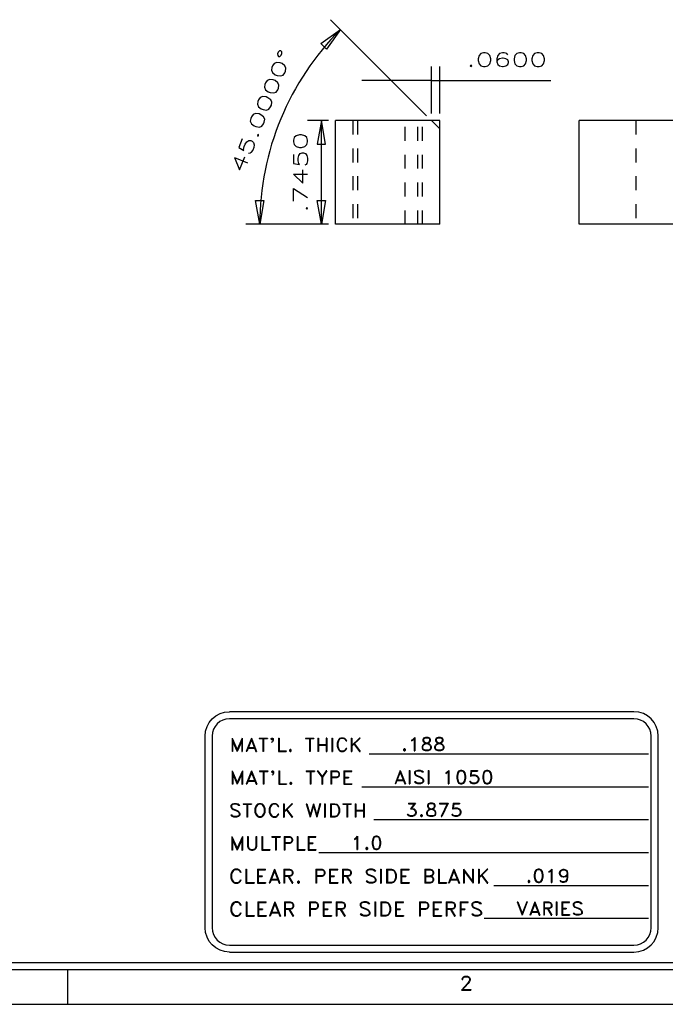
# Model space of a CAD drawing. Header units: inches. Extents: x 3 to 289, y 4 to 291.
# Tile 43 of 256: x 49.83 to 54.47, y 53.39 to 60.46. Entities that reach past the tile are written whole.
import ezdxf
from ezdxf.enums import TextEntityAlignment as Align

# ---------------------------------------------------------------- set-up
doc = ezdxf.new("R2010")
doc.units = ezdxf.units.IN
doc.header["$LTSCALE"] = 0.5
doc.header["$MEASUREMENT"] = 0
doc.linetypes.add('HIDDEN', pattern=[0.225, 0.15, -0.075])
for name, color, linetype in [('DIE', 7, 'Continuous'), ('MFB', 7, 'Continuous'), ('PLOTVIEW1', 7, 'Continuous'), ('STR_INS', 8, 'Continuous')]:
    doc.layers.add(name, color=color, linetype=linetype)
doc.styles.add('VERO0-Simplex', font='simplex_.ttf')
doc.styles.add('VERO5-RomanD', font='romand__.ttf')

# ---------------------------------------------------------------- blocks, each defined once
blk = doc.blocks.new('ArrowheadClosed')
at = {"color": 0}
for p, q in [((0, 0), (-1, 0.176)), ((-1, 0.176), (-1, -0.176)), ((-1, -0.176), (0, 0))]:
    blk.add_line(p, q, dxfattribs=at)

msp = doc.modelspace()

# ---------------------------------------------------------------- linework, layer by layer
at = {"layer": 'DIE', "color": 56, "linetype": 'Continuous'}
for p, q in [((52.0488, 59.7375), (51.8988, 59.7375)), ((51.9988, 58.9925), (51.9988, 59.7375)), ((52.0488, 58.9925), (51.8988, 58.9925))]:
    msp.add_line(p, q, dxfattribs=at)
at = {"layer": 'DIE', "color": 9, "linetype": 'Continuous'}
for p, q in [((52.0988, 58.9925), (52.0988, 59.7375)), ((52.8488, 59.7375), (52.0988, 59.7375)), ((52.8488, 58.9925), (52.8488, 59.7375)), ((57.4738, 59.7375), (53.8488, 59.7375)), ((53.8488, 58.9925), (53.8488, 59.7375)), ((52.8488, 58.9925), (52.0988, 58.9925)), ((59.4738, 58.9925), (53.8488, 58.9925))]:
    msp.add_line(p, q, dxfattribs=at)
at = {"layer": 'DIE', "color": 254, "linetype": 'HIDDEN'}
for p, q in [((52.2238, 59.7375), (52.2238, 58.9925)), ((52.2563, 59.7375), (52.2563, 58.9925)), ((52.5988, 58.9925), (52.5988, 59.7375)), ((52.6913, 58.9925), (52.6913, 59.7375)), ((52.7238, 58.9925), (52.7238, 59.7375)), ((52.7888, 59.7375), (52.8488, 59.6775)), ((54.2563, 59.7375), (54.2563, 58.9925))]:
    msp.add_line(p, q, dxfattribs=at)
at = {"layer": 'MFB', "color": 56, "linetype": 'Continuous'}
for p, q in [((52.7888, 59.7875), (52.7888, 60.1253)), ((52.8488, 59.7875), (52.8488, 60.1253)), ((52.7888, 60.0253), (52.2888, 60.0253)), ((52.7888, 60.0253), (52.8488, 60.0253)), ((52.8488, 60.0253), (53.6452, 60.0253))]:
    msp.add_line(p, q, dxfattribs=at)
at = {"layer": 'PLOTVIEW1', "color": 252, "linetype": 'Continuous'}
for p, q in [((54.2428, 55.4916, 0.0197), (51.3379, 55.4916, 0.0197)), ((54.2428, 55.4416, 0.0197), (51.3379, 55.4416, 0.0197)), ((51.1629, 53.94, 0.0197), (51.1629, 55.3166, 0.0197)), ((51.2129, 55.3166, 0.0197), (51.2129, 53.94, 0.0197)), ((54.3678, 53.94, 0.0197), (54.3678, 55.3166, 0.0197)), ((54.4178, 53.94, 0.0197), (54.4178, 55.3166, 0.0197)), ((52.3411, 55.189, 0.0197), (54.3486, 55.189, 0.0197)), ((52.289, 54.9528, 0.0197), (54.3486, 54.9528, 0.0197)), ((52.3736, 54.7166, 0.0197), (54.3486, 54.7166, 0.0197)), ((51.9799, 54.4804, 0.0197), (54.3486, 54.4804, 0.0197)), ((53.2358, 54.2442, 0.0197), (54.3486, 54.2442, 0.0197)), ((53.1675, 54.008, 0.0197), (54.3486, 54.008, 0.0197)), ((51.3379, 53.815, 0.0197), (54.2428, 53.815, 0.0197)), ((51.3379, 53.765, 0.0197), (54.2428, 53.765, 0.0197))]:
    msp.add_line(p, q, dxfattribs=at)
at = {"layer": 'PLOTVIEW1', "color": 97, "linetype": 'Continuous'}
for p, q in [((15.1747, 53.69), (61.1747, 53.69)), ((15.1747, 53.64), (61.1747, 53.64)), ((50.1747, 53.64), (50.1747, 53.39)), ((15.1747, 53.39), (61.1747, 53.39))]:
    msp.add_line(p, q, dxfattribs=at)
at = {"layer": 'PLOTVIEW1', "color": 252, "linetype": 'Continuous', "extrusion": (0, 8.88178e-16, -1)}
for centre, start, end in [((-51.3379, 55.3166, -0.0197), 0, 90), ((-51.3379, 53.94, -0.0197), 270, 0)]:
    msp.add_arc(centre, 0.175, start, end, dxfattribs=at)
at = {"layer": 'PLOTVIEW1', "color": 252, "linetype": 'Continuous'}
for centre, radius, start, end in [((54.2428, 55.3166, 0.0197), 0.175, 0, 90), ((51.3379, 55.3166, 0.0197), 0.125, 90, 180), ((54.2428, 55.3166, 0.0197), 0.125, 0, 90), ((51.3379, 53.94, 0.0197), 0.125, 180, 270), ((54.2428, 53.94, 0.0197), 0.125, 270, 0), ((54.2428, 53.94, 0.0197), 0.175, 270, 0)]:
    msp.add_arc(centre, radius, start, end, dxfattribs=at)
at = {"layer": 'STR_INS', "color": 56, "linetype": 'Continuous'}
for p, q in [((52.7535, 59.7729), (52.0639, 60.4624)), ((52.0488, 58.9925), (51.4551, 58.9925))]:
    msp.add_line(p, q, dxfattribs=at)
msp.add_arc((53.5338, 58.9925), 1.9787, 135, 180, dxfattribs=at)

# ---------------------------------------------------------------- block references
at = {"layer": 'DIE', "color": 56, "linetype": 'Continuous', "xscale": 0.170138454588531, "yscale": 0.170138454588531, "zscale": 0.170138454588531, "rotation": 90}
msp.add_blockref('ArrowheadClosed', (51.9988, 59.7375), dxfattribs=at)
at = {"layer": 'DIE', "color": 56, "linetype": 'Continuous', "extrusion": (0, 0, -1), "xscale": 0.170138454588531, "yscale": 0.170138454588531, "zscale": 0.170138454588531, "rotation": 270}
msp.add_blockref('ArrowheadClosed', (-51.9988, 58.9925), dxfattribs=at)
at = {"layer": 'STR_INS', "color": 56, "linetype": 'Continuous', "extrusion": (0, 0, -1), "xscale": 0.170138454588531, "yscale": 0.170138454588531, "zscale": 0.170138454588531}
for p, rotation in [((-52.1346, 60.3917), 134.9999999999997), ((-51.5551, 58.9925), 269.9999999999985)]:
    msp.add_blockref('ArrowheadClosed', p, dxfattribs=dict(at, rotation=rotation))

# ---------------------------------------------------------------- texts
at = {"layer": 'DIE', "color": 230, "linetype": 'Continuous', "style": 'VERO0-Simplex', "width": 1.376302}
msp.add_text('.7450', height=0.1, rotation=90, dxfattribs=at).set_placement((51.8988, 59.075), (51.8988, 59.655), align=Align.FIT)
at = {"layer": 'MFB', "color": 7, "linetype": 'Continuous', "style": 'VERO0-Simplex', "width": 1.376302}
msp.add_text('.0600', height=0.1, dxfattribs=at).set_placement((53.0402, 60.1253), (53.6202, 60.1253), align=Align.FIT)
at = {"layer": 'PLOTVIEW1', "color": 7, "linetype": 'Continuous', "style": 'VERO5-RomanD'}
for s, height, width, p, p2 in [("MAT'L. THICK", 0.096051, 1.000049, (51.3374, 55.2066, 0.0197), (52.2914, 55.2066, 0.0197)), ('.188', 0.09605, 0.999363, (52.5697, 55.2104, 0.0197), (52.8904, 55.2104, 0.0197)), ("MAT'L. TYPE", 0.096729, 1.000128, (51.3373, 54.9702, 0.0197), (52.2297, 54.9702, 0.0197)), ('AISI 1050', 0.09605, 0.999575, (52.5176, 54.9742, 0.0197), (53.2361, 54.9742, 0.0197)), ('STOCK WIDTH', 0.097257, 1.000077, (51.3325, 54.7338, 0.0197), (52.325, 54.7338, 0.0197)), ('3.875', 0.09605, 0.999444, (52.6022, 54.738, 0.0197), (53.0132, 54.738, 0.0197)), ('1.0', 0.09605, 0.999218, (52.2085, 54.5017, 0.0197), (52.439, 54.5017, 0.0197)), ('MULTPLE', 0.0994, 1.001072, (51.3367, 54.4968, 0.0197), (51.9731, 54.4968, 0.0197)), ('CLEAR. PER SIDE BLANK', 0.099997, 0.999719, (51.3334, 54.2604, 0.0197), (53.2096, 54.2604, 0.0197)), ('.019', 0.09605, 0.999363, (53.4644, 54.2655, 0.0197), (53.7852, 54.2655, 0.0197)), ('CLEAR PER SIDE PERFS', 0.101029, 0.999699, (51.3333, 54.0239, 0.0197), (53.1621, 54.0239, 0.0197)), ('VARIES', 0.09605, 0.999744, (53.3961, 54.0293, 0.0197), (53.8842, 54.0293, 0.0197))]:
    msp.add_text(s, height=height, dxfattribs=dict(at, width=width)).set_placement(p, p2, align=Align.FIT)
at = {"layer": 'PLOTVIEW1', "color": 56, "linetype": 'Continuous', "style": 'VERO5-RomanD', "width": 0.999731}
msp.add_text('2', height=0.1, dxfattribs=at).set_placement((52.9907, 53.4919), (53.0847, 53.4919), align=Align.FIT)
at = {"layer": 'STR_INS', "color": 7, "linetype": 'Continuous', "style": 'VERO0-Simplex', "width": 1.294616}
msp.add_text('45.0000%%d', height=0.1, rotation=67.5, dxfattribs=at).set_placement((51.4334, 59.3538), (51.7932, 60.2223), align=Align.FIT)

doc.saveas('drawing.dxf')
